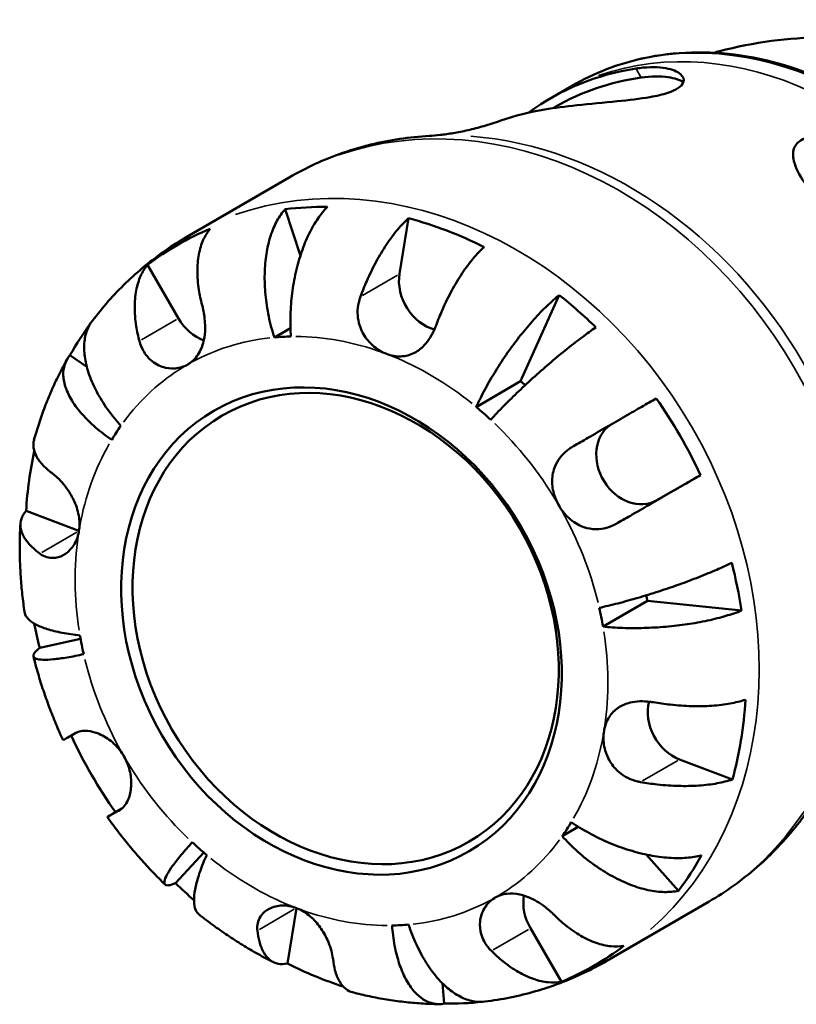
# Model space of a CAD drawing. Header units: millimetres. Extents: x 0 to 922, y 0 to 907.
# Tile 11 of 12: x 743 to 822, y 597 to 697. Entities that reach past the tile are written whole.
import ezdxf

# ---------------------------------------------------------------- set-up
doc = ezdxf.new("R2010")
doc.units = ezdxf.units.MM
doc.layers.add('Visible (ISO)', color=7, linetype='Continuous', lineweight=50)
doc.layers.add('Visible Narrow (ISO)', color=7, linetype='Continuous', lineweight=35)

msp = doc.modelspace()

# ---------------------------------------------------------------- linework, layer by layer
at = {"layer": 'Visible (ISO)'}
for p, q in [((799.562, 690.623), (798.042, 689.741)), ((797.851, 688.475), (797.637, 688.35)), ((770.818, 681.313), (760.423, 675.281)), ((771.952, 673.372), (770.411, 678.092)), ((782.025, 671.515), (782.945, 677.172)), ((759.573, 666.998), (756.432, 672.438)), ((794.326, 660.615), (798.261, 669.365)), ((769.309, 665.071), (770.952, 666.024)), ((750.254, 662.092), (748.546, 663.258)), ((789.826, 658.004), (794.326, 660.615)), ((812.602, 651.088), (808.159, 648.53)), ((749.457, 645.417), (744.094, 647.455)), ((802.703, 635.701), (807.203, 638.313)), ((816.757, 637.331), (807.203, 638.313)), ((749.621, 634.459), (745.477, 633.551)), ((815.848, 620.181), (810.486, 622.219)), ((753.809, 617.231), (753.159, 616.857)), ((798.549, 614.427), (800.185, 615.377)), ((759.277, 609.648), (762.132, 612.767)), ((810.367, 608.886), (807.068, 612.561)), ((770.634, 601.488), (771.551, 607.125)), ((813.482, 607.796), (803.087, 601.764)), ((798.465, 599.636), (795.323, 605.077)), ((786.558, 597.419), (786.404, 599.469))]:
    msp.add_line(p, q, dxfattribs=at)
for centre, major_axis, start_param, end_param in [((815.482, 658.095), (-18.135, 31.25), 5.971093, 6.372108), ((815.482, 658.095), (-17.63, 30.38), 5.96193, 6.283185), ((806.732, 653.017), (-18.643, 32.125), 5.97979, 6.130045), ((780.63, 637.87), (-21.218, 36.562), 5.827619, 5.947894), ((780.63, 637.87), (21.218, -36.562), 2.246811, 2.460119), ((780.63, 637.87), (-21.218, 36.562), 6.173802, 6.38711), ((785.866, 670.055), (-2.259, 3.892), 0.782669, 2.448864), ((780.63, 637.87), (21.218, -36.562), 1.900628, 2.020904), ((762.755, 668.83), (-2.259, 3.892), 1.568067, 2.364711), ((780.63, 637.87), (-21.218, 36.562), 0.339614, 0.450107), ((776.13, 635.258), (-15.685, 27.028), 5.855751, 5.919762), ((780.63, 637.87), (-15.685, 27.028), 5.114334, 5.134364), ((776.13, 635.258), (-15.685, 27.028), 5.070353, 5.134364), ((780.63, 637.87), (21.218, -36.562), 1.461413, 1.674721), ((776.13, 635.258), (-15.685, 27.028), 0.357964, 0.421975), ((805.909, 652.427), (2.259, -3.892), 3.206891, 6.280456), ((780.63, 637.87), (-21.218, 36.562), 0.730995, 0.889323), ((750.116, 649.468), (-2.259, 3.892), 2.353465, 2.354255), ((780.63, 637.87), (21.218, -36.562), 1.11523, 1.235506), ((780.63, 637.87), (-15.685, 27.028), 4.284955, 4.304018), ((776.13, 635.258), (-15.685, 27.028), 4.284955, 4.348966), ((780.63, 637.87), (-21.218, 36.562), 1.174382, 1.235506), ((776.13, 635.258), (15.685, -27.028), 4.284955, 4.348966), ((811.145, 626.271), (-2.259, 3.892), 0.693616, 2.353465), ((780.63, 637.87), (21.218, -36.562), 0.676015, 0.889323), ((780.63, 637.87), (-21.218, 36.562), 1.461752, 1.674721), ((776.13, 635.258), (15.685, -27.028), 0.357964, 0.421975), ((776.13, 635.258), (15.685, -27.028), 5.070353, 5.134364), ((780.63, 637.87), (21.218, -36.562), 0.329832, 0.450107), ((780.63, 637.87), (-21.218, 36.562), 1.900628, 1.96218), ((798.505, 606.909), (-2.259, 3.892), 0.777138, 1.568067), ((776.13, 635.258), (15.685, -27.028), 5.855751, 5.919762), ((780.63, 637.87), (21.218, -36.562), 6.173802, 6.38711), ((780.63, 637.87), (-21.218, 36.562), 2.246811, 2.404918), ((780.63, 637.87), (21.218, -36.562), 5.827619, 5.936743)]:
    msp.add_ellipse(centre, major_axis=major_axis, ratio=0.815969, start_param=start_param, end_param=end_param, dxfattribs=at)
for centre, major_axis in [((776.13, 635.258), (12.975, -22.358)), ((776.555, 635.505), (-12.548, 21.623))]:
    msp.add_ellipse(centre, major_axis=major_axis, ratio=0.815969, dxfattribs=at)
for points, knots in [([(813.962, 693.983), (814.147, 694.035), (814.332, 694.085), (818.056, 695.069), (821.597, 695.507), (828.343, 695.597), (831.55, 695.255), (837.54, 694.056), (840.326, 693.2), (845.519, 691.161), (847.928, 689.976), (850.183, 688.677)], [4.0758606, 4.0758606, 4.0758606, 4.0758606, 4.0840704, 4.0840704, 4.2411501, 4.2411501, 4.3982297, 4.3982297, 4.5553093, 4.5553093, 4.712389, 4.712389, 4.712389, 4.712389]), ([(835.826, 628.134), (838.547, 629.713), (840.961, 631.818), (844.946, 636.872), (846.509, 639.824), (848.638, 646.3), (849.191, 649.83), (849.223, 657.106), (848.692, 660.855), (846.597, 668.181), (845.031, 671.757), (841.019, 678.371), (838.574, 681.407), (833.05, 686.629), (829.972, 688.814), (823.495, 692.1), (820.098, 693.204), (813.344, 694.205), (809.988, 694.113), (804.248, 692.867), (801.802, 691.923), (799.562, 690.623)], [4.715118, 4.715118, 4.715118, 4.715118, 5.027908, 5.027908, 5.343181, 5.343181, 5.662985, 5.662985, 5.98576, 5.98576, 6.309672, 6.309672, 6.633812, 6.633812, 6.957632, 6.957632, 7.280096, 7.280096, 7.599218, 7.599218, 7.856711, 7.856711, 7.856711, 7.856711]), ([(806.052, 692.378), (806.173, 692.396), (806.293, 692.413), (807.446, 692.556), (808.355, 692.542), (809.747, 692.294), (810.259, 692.08), (810.853, 691.563), (810.964, 691.27), (810.779, 690.769), (810.599, 690.567), (810.047, 690.205), (809.7, 690.048), (808.765, 689.738), (808.153, 689.597), (806.464, 689.299), (805.318, 689.169), (802.789, 688.915), (801.383, 688.792), (798.887, 688.522), (797.784, 688.381), (796.792, 688.223), (796.782, 688.221), (796.772, 688.219)], [-3.228739, -3.228739, -3.228739, -3.228739, -3.184781, -3.184781, -2.799791, -2.799791, -2.449437, -2.449437, -2.126647, -2.126647, -1.903352, -1.903352, -1.70067, -1.70067, -1.455666, -1.455666, -1.092613, -1.092613, -0.679451, -0.679451, -0.323297, -0.323297, -0.319595, -0.319595, -0.319595, -0.319595]), ([(806.581, 691.463), (807.583, 691.602), (808.547, 691.617), (809.971, 691.404), (810.492, 691.222), (810.862, 690.997)], [1.3355026, 1.3355026, 1.3355026, 1.3355026, 1.6984425, 1.6984425, 1.9932299, 1.9932299, 1.9932299, 1.9932299]), ([(797.632, 689.507), (797.659, 689.522), (797.686, 689.538), (797.741, 689.569), (797.769, 689.584), (797.823, 689.616), (797.851, 689.631), (797.906, 689.663), (797.933, 689.678), (797.987, 689.71), (798.015, 689.726), (798.042, 689.741)], [1.56240267, 1.56240267, 1.56240267, 1.56240267, 1.56462728, 1.56462728, 1.56685189, 1.56685189, 1.5690765, 1.5690765, 1.57130111, 1.57130111, 1.57352572, 1.57352572, 1.57352572, 1.57352572]), ([(785.03, 685.535), (785.373, 685.555), (785.752, 685.586), (786.573, 685.679), (787.016, 685.741), (787.956, 685.9), (788.453, 685.998), (789.491, 686.236), (790.033, 686.375), (791.148, 686.697), (791.722, 686.88), (792.306, 687.086)], [1.1823728, 1.1823728, 1.1823728, 1.1823728, 1.2299753, 1.2299753, 1.2775779, 1.2775779, 1.3251805, 1.3251805, 1.372783, 1.372783, 1.4203856, 1.4203856, 1.4203856, 1.4203856]), ([(785.03, 685.535), (784.029, 685.477), (783.032, 685.374), (781.055, 685.079), (780.074, 684.886), (778.136, 684.41), (777.179, 684.127), (775.297, 683.473), (774.373, 683.101), (772.563, 682.271), (771.678, 681.813), (770.818, 681.313)], [1.1823728, 1.1823728, 1.1823728, 1.1823728, 1.2606034, 1.2606034, 1.338834, 1.338834, 1.4170645, 1.4170645, 1.4952951, 1.4952951, 1.5735257, 1.5735257, 1.5735257, 1.5735257]), ([(826.317, 676.989), (826.265, 677.043), (826.212, 677.097), (826.16, 677.151), (825.699, 677.631), (825.263, 678.112), (824.106, 679.462), (823.463, 680.307), (822.491, 681.86), (822.159, 682.573), (821.95, 683.712), (822.003, 684.165), (822.463, 684.888), (822.836, 685.159), (823.892, 685.528), (824.554, 685.617), (826.248, 685.597), (827.304, 685.431), (829.557, 684.777), (830.755, 684.257), (832.759, 683.024), (833.591, 682.37), (834.317, 681.635)], [-0.022976, -0.022976, -0.022976, -0.022976, 0, 0, 0, 0.203493, 0.203493, 0.580239, 0.580239, 0.954813, 0.954813, 1.261829, 1.261829, 1.545265, 1.545265, 1.829745, 1.829745, 2.184217, 2.184217, 2.575069, 2.575069, 2.89068, 2.89068, 2.89068, 2.89068]), ([(769.309, 665.071), (769.095, 665.728), (768.895, 666.466), (768.584, 667.958), (768.473, 668.712), (768.344, 670.079), (768.313, 670.818), (768.346, 672.251), (768.41, 672.944), (768.599, 674.155), (768.741, 674.784), (769.112, 675.942), (769.34, 676.47), (769.811, 677.331), (770.095, 677.744), (770.411, 678.092)], [5.016117, 5.016117, 5.016117, 5.016117, 5.225788, 5.225788, 5.435459, 5.435459, 5.644344, 5.644344, 5.853229, 5.853229, 6.061567, 6.061567, 6.269906, 6.269906, 6.472482, 6.472482, 6.472482, 6.472482]), ([(774.702, 678.32), (774.352, 677.97), (774.016, 677.554), (773.421, 676.687), (773.11, 676.154), (772.541, 674.986), (772.284, 674.351), (771.864, 673.128), (771.662, 672.427), (771.332, 670.978), (771.203, 670.231), (771.03, 668.848), (770.968, 668.084), (770.928, 666.574), (770.948, 665.826), (770.999, 665.16)], [0.213434, 0.213434, 0.213434, 0.213434, 0.41601, 0.41601, 0.624348, 0.624348, 0.832687, 0.832687, 1.041572, 1.041572, 1.250457, 1.250457, 1.460128, 1.460128, 1.669799, 1.669799, 1.669799, 1.669799]), ([(778.058, 669.214), (778.248, 669.732), (778.464, 670.271), (778.999, 671.492), (779.33, 672.164), (779.965, 673.337), (780.329, 673.947), (781.082, 675.071), (781.471, 675.586), (782.18, 676.426), (782.563, 676.83), (782.945, 677.172)], [5.5022719, 5.5022719, 5.5022719, 5.5022719, 5.6617261, 5.6617261, 5.8711132, 5.8711132, 6.0795138, 6.0795138, 6.2879145, 6.2879145, 6.4900758, 6.4900758, 6.4900758, 6.4900758]), ([(762.796, 676.103), (762.51, 675.766), (762.27, 675.37), (761.9, 674.549), (761.741, 674.046), (761.534, 672.95), (761.486, 672.357), (761.488, 671.217), (761.538, 670.566), (761.725, 669.384), (761.837, 668.861), (761.971, 668.36)], [0.2134384, 0.2134384, 0.2134384, 0.2134384, 0.4155998, 0.4155998, 0.6240004, 0.6240004, 0.8324011, 0.8324011, 1.0417882, 1.0417882, 1.2012424, 1.2012424, 1.2012424, 1.2012424]), ([(760.423, 675.281), (759.676, 674.847), (758.946, 674.383), (757.526, 673.398), (756.836, 672.877), (755.501, 671.781), (754.855, 671.206), (753.611, 670.007), (753.013, 669.383), (751.867, 668.091), (751.32, 667.422), (750.799, 666.733)], [1.5735257, 1.5735257, 1.5735257, 1.5735257, 1.639514, 1.639514, 1.7055022, 1.7055022, 1.7714904, 1.7714904, 1.8374787, 1.8374787, 1.9034669, 1.9034669, 1.9034669, 1.9034669]), ([(790.627, 674.252), (790.245, 673.91), (789.861, 673.506), (789.153, 672.666), (788.764, 672.151), (788.011, 671.027), (787.647, 670.417), (787.011, 669.244), (786.681, 668.572), (786.146, 667.351), (785.93, 666.812), (785.74, 666.294)], [0.2134384, 0.2134384, 0.2134384, 0.2134384, 0.4155998, 0.4155998, 0.6240004, 0.6240004, 0.8324011, 0.8324011, 1.0417882, 1.0417882, 1.2012424, 1.2012424, 1.2012424, 1.2012424]), ([(755.607, 664.696), (755.473, 665.197), (755.361, 665.719), (755.174, 666.901), (755.124, 667.553), (755.122, 668.692), (755.17, 669.285), (755.377, 670.381), (755.536, 670.884), (755.906, 671.705), (756.146, 672.102), (756.432, 672.438)], [5.5022719, 5.5022719, 5.5022719, 5.5022719, 5.6617261, 5.6617261, 5.8711132, 5.8711132, 6.0795138, 6.0795138, 6.2879145, 6.2879145, 6.4900758, 6.4900758, 6.4900758, 6.4900758]), ([(780.707, 663.393), (780.677, 663.404), (780.648, 663.415), (780.15, 663.617), (779.702, 663.896), (778.936, 664.576), (778.617, 664.961), (778.115, 665.824), (777.937, 666.293), (777.777, 667.135), (777.754, 667.49), (777.792, 668.19), (777.85, 668.532), (777.978, 668.982), (778.016, 669.099), (778.058, 669.214)], [-1.4036195, -1.4036195, -1.4036195, -1.4036195, -1.3943067, -1.3943067, -1.245539, -1.245539, -1.1093842, -1.1093842, -0.9739286, -0.9739286, -0.8776995, -0.8776995, -0.7841608, -0.7841608, -0.7509697, -0.7509697, -0.7509697, -0.7509697]), ([(789.826, 658.004), (790.075, 658.556), (790.38, 659.18), (791.06, 660.447), (791.434, 661.092), (792.159, 662.266), (792.576, 662.903), (793.446, 664.146), (793.899, 664.752), (794.74, 665.815), (795.206, 666.37), (796.135, 667.402), (796.598, 667.877), (797.417, 668.659), (797.848, 669.039), (798.261, 669.365)], [5.016117, 5.016117, 5.016117, 5.016117, 5.225788, 5.225788, 5.435459, 5.435459, 5.644344, 5.644344, 5.853229, 5.853229, 6.061567, 6.061567, 6.269906, 6.269906, 6.472482, 6.472482, 6.472482, 6.472482]), ([(761.971, 668.36), (762.01, 668.213), (762.047, 668.062), (762.13, 667.671), (762.172, 667.429), (762.241, 666.905), (762.264, 666.625), (762.286, 665.908), (762.263, 665.479), (762.113, 664.544), (761.963, 664.061), (761.501, 663.179), (761.182, 662.798), (760.701, 662.442), (760.605, 662.379), (760.505, 662.321)], [-2.0137169, -2.0137169, -2.0137169, -2.0137169, -1.971618, -1.971618, -1.9068096, -1.9068096, -1.833711, -1.833711, -1.7202544, -1.7202544, -1.5763227, -1.5763227, -1.4213372, -1.4213372, -1.3843077, -1.3843077, -1.3843077, -1.3843077]), ([(750.799, 666.733), (750.581, 666.444), (750.408, 666.121), (750.14, 665.414), (750.037, 664.957), (749.965, 663.971), (749.996, 663.442), (750.155, 662.432), (750.299, 661.858), (750.713, 660.683), (750.984, 660.082), (751.57, 658.978), (751.94, 658.373), (752.78, 657.186), (753.25, 656.604), (753.712, 656.089)], [0.238496, 0.238496, 0.238496, 0.238496, 0.41601, 0.41601, 0.624348, 0.624348, 0.832687, 0.832687, 1.041572, 1.041572, 1.250457, 1.250457, 1.460128, 1.460128, 1.669799, 1.669799, 1.669799, 1.669799]), ([(785.74, 666.294), (785.703, 666.193), (785.664, 666.093), (785.489, 665.674), (785.334, 665.367), (784.974, 664.788), (784.771, 664.52), (784.246, 663.962), (783.913, 663.704), (783.114, 663.282), (782.643, 663.157), (781.674, 663.124), (781.185, 663.211), (780.707, 663.393)], [-2.0550465, -2.0550465, -2.0550465, -2.0550465, -2.0261291, -2.0261291, -1.9325052, -1.9325052, -1.837262, -1.837262, -1.7099081, -1.7099081, -1.555064, -1.555064, -1.4036195, -1.4036195, -1.4036195, -1.4036195]), ([(801.984, 666.091), (801.54, 665.792), (801.064, 665.452), (800.138, 664.764), (799.603, 664.352), (798.502, 663.472), (797.937, 663.004), (796.895, 662.117), (796.322, 661.617), (795.194, 660.6), (794.639, 660.084), (793.651, 659.142), (793.128, 658.628), (792.143, 657.629), (791.682, 657.143), (791.291, 656.715)], [0.213434, 0.213434, 0.213434, 0.213434, 0.41601, 0.41601, 0.624348, 0.624348, 0.832687, 0.832687, 1.041572, 1.041572, 1.250457, 1.250457, 1.460128, 1.460128, 1.669799, 1.669799, 1.669799, 1.669799]), ([(760.505, 662.321), (760.208, 662.15), (759.881, 662.03), (759.123, 661.891), (758.69, 661.898), (757.781, 662.099), (757.319, 662.316), (756.673, 662.827), (756.455, 663.052), (756.127, 663.494), (756.005, 663.695), (755.794, 664.123), (755.707, 664.35), (755.627, 664.621), (755.617, 664.658), (755.607, 664.696)], [-1.3843077, -1.3843077, -1.3843077, -1.3843077, -1.2734333, -1.2734333, -1.1394301, -1.1394301, -0.9869254, -0.9869254, -0.8946917, -0.8946917, -0.8265568, -0.8265568, -0.7572034, -0.7572034, -0.7461484, -0.7461484, -0.7461484, -0.7461484]), ([(752.788, 654.674), (752.236, 655.051), (751.668, 655.483), (750.635, 656.375), (750.171, 656.836), (749.42, 657.686), (749.062, 658.154), (748.485, 659.08), (748.266, 659.539), (747.98, 660.355), (747.886, 660.788), (747.85, 661.608), (747.908, 661.994), (748.126, 662.645), (748.302, 662.969), (748.546, 663.258)], [5.016117, 5.016117, 5.016117, 5.016117, 5.225788, 5.225788, 5.435459, 5.435459, 5.644344, 5.644344, 5.853229, 5.853229, 6.061567, 6.061567, 6.269906, 6.269906, 6.472482, 6.472482, 6.472482, 6.472482]), ([(748.231, 662.803), (747.943, 662.291), (747.669, 661.771), (747.145, 660.717), (746.897, 660.184), (746.425, 659.106), (746.203, 658.561), (745.784, 657.46), (745.587, 656.904), (745.22, 655.784), (745.05, 655.22), (744.892, 654.651)], [2.0231194, 2.0231194, 2.0231194, 2.0231194, 2.0680253, 2.0680253, 2.1129312, 2.1129312, 2.1578371, 2.1578371, 2.2027431, 2.2027431, 2.247649, 2.247649, 2.247649, 2.247649]), ([(799.693, 654.022), (800.163, 654.293), (800.664, 654.582), (801.825, 655.252), (802.485, 655.634), (803.674, 656.321), (804.312, 656.69), (805.538, 657.398), (806.126, 657.738), (807.129, 658.319), (807.638, 658.613), (808.102, 658.882)], [-1.2012424, -1.2012424, -1.2012424, -1.2012424, -1.0417882, -1.0417882, -0.8324011, -0.8324011, -0.6240004, -0.6240004, -0.4155998, -0.4155998, -0.2134384, -0.2134384, -0.2134384, -0.2134384]), ([(744.893, 654.651), (744.825, 654.406), (744.805, 654.135), (744.89, 653.539), (745.015, 653.211), (745.366, 652.605), (745.624, 652.272), (746.206, 651.695), (746.498, 651.448), (746.808, 651.218)], [0.4430675, 0.4430675, 0.4430675, 0.4430675, 0.6240004, 0.6240004, 0.8324011, 0.8324011, 1.0417882, 1.0417882, 1.2012424, 1.2012424, 1.2012424, 1.2012424]), ([(798.228, 647.983), (797.999, 648.379), (797.821, 648.8), (797.566, 649.725), (797.508, 650.226), (797.569, 651.227), (797.694, 651.718), (798.071, 652.498), (798.274, 652.799), (798.751, 653.339), (799.019, 653.575), (799.437, 653.867), (799.563, 653.947), (799.693, 654.022)], [-1.3851799, -1.3851799, -1.3851799, -1.3851799, -1.26488, -1.26488, -1.1283991, -1.1283991, -0.9864885, -0.9864885, -0.8848464, -0.8848464, -0.7864393, -0.7864393, -0.7456632, -0.7456632, -0.7456632, -0.7456632]), ([(746.808, 651.218), (746.869, 651.173), (746.93, 651.126), (747.191, 650.913), (747.394, 650.724), (747.805, 650.287), (748.01, 650.041), (748.468, 649.408), (748.708, 649.011), (749.157, 648.069), (749.34, 647.524), (749.53, 646.435), (749.539, 645.901), (749.457, 645.397)], [0.7457366, 0.7457366, 0.7457366, 0.7457366, 0.774654, 0.774654, 0.868278, 0.868278, 0.9635212, 0.9635212, 1.090875, 1.090875, 1.2457191, 1.2457191, 1.3971636, 1.3971636, 1.3971636, 1.3971636]), ([(812.602, 651.088), (812.138, 650.819), (811.629, 650.525), (810.626, 649.944), (810.038, 649.604), (808.812, 648.895), (808.174, 648.527), (806.985, 647.84), (806.325, 647.458), (805.164, 646.788), (804.663, 646.499), (804.193, 646.228)], [0.2134384, 0.2134384, 0.2134384, 0.2134384, 0.4155998, 0.4155998, 0.6240004, 0.6240004, 0.8324011, 0.8324011, 1.0417882, 1.0417882, 1.2012424, 1.2012424, 1.2012424, 1.2012424]), ([(804.193, 646.228), (803.904, 646.061), (803.602, 645.923), (802.957, 645.709), (802.617, 645.639), (801.862, 645.584), (801.454, 645.618), (800.526, 645.851), (800.03, 646.096), (799.121, 646.78), (798.721, 647.216), (798.337, 647.8), (798.281, 647.891), (798.228, 647.983)], [-2.0149198, -2.0149198, -2.0149198, -2.0149198, -1.9271324, -1.9271324, -1.8331825, -1.8331825, -1.719965, -1.719965, -1.5688025, -1.5688025, -1.4131922, -1.4131922, -1.3851799, -1.3851799, -1.3851799, -1.3851799]), ([(745.49, 643.115), (745.18, 643.345), (744.887, 643.592), (744.306, 644.17), (744.048, 644.503), (743.697, 645.108), (743.572, 645.436), (743.481, 646.075), (743.515, 646.385), (743.699, 646.923), (743.861, 647.199), (744.094, 647.455)], [5.5022731, 5.5022731, 5.5022731, 5.5022731, 5.6617272, 5.6617272, 5.8711143, 5.8711143, 6.079515, 6.079515, 6.2879157, 6.2879157, 6.490077, 6.490077, 6.490077, 6.490077]), ([(743.509, 646.149), (743.475, 645.552), (743.455, 644.954), (743.438, 643.757), (743.442, 643.158), (743.475, 641.959), (743.504, 641.359), (743.586, 640.16), (743.639, 639.561), (743.77, 638.365), (743.847, 637.767), (743.936, 637.171)], [2.4659014, 2.4659014, 2.4659014, 2.4659014, 2.5110726, 2.5110726, 2.5562438, 2.5562438, 2.6014151, 2.6014151, 2.6465863, 2.6465863, 2.6917576, 2.6917576, 2.6917576, 2.6917576]), ([(749.457, 645.397), (749.452, 645.366), (749.446, 645.335), (749.349, 644.812), (749.172, 644.359), (748.696, 643.616), (748.412, 643.32), (747.778, 642.884), (747.435, 642.747), (746.841, 642.66), (746.596, 642.668), (746.128, 642.766), (745.909, 642.853), (745.63, 643.017), (745.559, 643.064), (745.49, 643.115)], [1.3971636, 1.3971636, 1.3971636, 1.3971636, 1.4064764, 1.4064764, 1.5552441, 1.5552441, 1.6913989, 1.6913989, 1.8268545, 1.8268545, 1.9230836, 1.9230836, 2.0166223, 2.0166223, 2.0498134, 2.0498134, 2.0498134, 2.0498134]), ([(802.32, 637.613), (802.886, 637.737), (803.538, 637.892), (804.897, 638.243), (805.604, 638.439), (806.914, 638.823), (807.639, 639.045), (809.083, 639.514), (809.803, 639.76), (811.091, 640.219), (811.779, 640.476), (813.09, 640.99), (813.714, 641.249), (814.772, 641.709), (815.304, 641.953), (815.784, 642.188)], [-1.669799, -1.669799, -1.669799, -1.669799, -1.460128, -1.460128, -1.250457, -1.250457, -1.041572, -1.041572, -0.832687, -0.832687, -0.624348, -0.624348, -0.41601, -0.41601, -0.213434, -0.213434, -0.213434, -0.213434]), ([(743.936, 637.171), (743.939, 637.147), (743.944, 637.124), (743.998, 636.881), (744.127, 636.669), (744.485, 636.296), (744.748, 636.102), (745.417, 635.746), (745.824, 635.583), (746.671, 635.314), (747.188, 635.183), (748.33, 634.965), (748.955, 634.877), (749.558, 634.815)], [0.60252, 0.60252, 0.60252, 0.60252, 0.624348, 0.624348, 0.832687, 0.832687, 1.041572, 1.041572, 1.250457, 1.250457, 1.460128, 1.460128, 1.669799, 1.669799, 1.669799, 1.669799]), ([(816.757, 637.331), (816.268, 637.135), (815.724, 636.95), (814.639, 636.629), (813.996, 636.465), (812.64, 636.175), (811.926, 636.048), (810.585, 635.851), (809.835, 635.761), (808.323, 635.629), (807.562, 635.586), (806.183, 635.546), (805.438, 635.545), (803.999, 635.591), (803.306, 635.639), (802.703, 635.701)], [0.213434, 0.213434, 0.213434, 0.213434, 0.41601, 0.41601, 0.624348, 0.624348, 0.832687, 0.832687, 1.041572, 1.041572, 1.250457, 1.250457, 1.460128, 1.460128, 1.669799, 1.669799, 1.669799, 1.669799]), ([(749.941, 632.903), (749.375, 632.779), (748.791, 632.664), (747.728, 632.485), (747.25, 632.421), (746.472, 632.347), (746.101, 632.329), (745.499, 632.35), (745.268, 632.387), (744.962, 632.498), (744.859, 632.581), (744.805, 632.796), (744.856, 632.929), (745.063, 633.203), (745.236, 633.368), (745.477, 633.551)], [-1.669799, -1.669799, -1.669799, -1.669799, -1.460128, -1.460128, -1.250457, -1.250457, -1.041572, -1.041572, -0.832687, -0.832687, -0.624348, -0.624348, -0.41601, -0.41601, -0.213434, -0.213434, -0.213434, -0.213434]), ([(744.832, 632.687), (744.979, 632.104), (745.136, 631.523), (745.474, 630.367), (745.653, 629.792), (746.034, 628.648), (746.235, 628.08), (746.659, 626.95), (746.881, 626.388), (747.347, 625.274), (747.59, 624.721), (747.843, 624.172)], [2.8057565, 2.8057565, 2.8057565, 2.8057565, 2.8506277, 2.8506277, 2.8954989, 2.8954989, 2.9403701, 2.9403701, 2.9852413, 2.9852413, 3.0301124, 3.0301124, 3.0301124, 3.0301124]), ([(802.804, 625.119), (802.809, 625.15), (802.814, 625.181), (802.912, 625.704), (803.088, 626.156), (803.579, 626.908), (803.878, 627.213), (804.595, 627.697), (805.003, 627.873), (805.774, 628.062), (806.109, 628.106), (806.791, 628.132), (807.132, 628.116), (807.596, 628.059), (807.717, 628.041), (807.837, 628.02)], [1.3971636, 1.3971636, 1.3971636, 1.3971636, 1.4064764, 1.4064764, 1.5552441, 1.5552441, 1.6913989, 1.6913989, 1.8268545, 1.8268545, 1.9230836, 1.9230836, 2.0166223, 2.0166223, 2.0498134, 2.0498134, 2.0498134, 2.0498134]), ([(807.837, 628.02), (808.381, 627.926), (808.956, 627.843), (810.28, 627.696), (811.027, 627.647), (812.361, 627.612), (813.07, 627.623), (814.42, 627.714), (815.059, 627.795), (816.139, 627.991), (816.68, 628.123), (817.166, 628.284)], [5.5022719, 5.5022719, 5.5022719, 5.5022719, 5.6617261, 5.6617261, 5.8711132, 5.8711132, 6.0795138, 6.0795138, 6.2879145, 6.2879145, 6.4900758, 6.4900758, 6.4900758, 6.4900758]), ([(749.135, 624.908), (749.281, 624.991), (749.452, 625.053), (749.857, 625.128), (750.092, 625.137), (750.656, 625.082), (750.989, 625.004), (751.792, 624.699), (752.258, 624.436), (753.139, 623.736), (753.54, 623.3), (753.924, 622.716), (753.98, 622.625), (754.033, 622.533)], [-2.0149198, -2.0149198, -2.0149198, -2.0149198, -1.9271324, -1.9271324, -1.8331825, -1.8331825, -1.719965, -1.719965, -1.5688025, -1.5688025, -1.4131922, -1.4131922, -1.3851799, -1.3851799, -1.3851799, -1.3851799]), ([(806.519, 619.918), (806.414, 619.936), (806.309, 619.958), (805.866, 620.065), (805.539, 620.182), (804.911, 620.494), (804.615, 620.687), (803.985, 621.219), (803.678, 621.579), (803.135, 622.465), (802.934, 623), (802.729, 624.08), (802.722, 624.615), (802.804, 625.119)], [0.7457366, 0.7457366, 0.7457366, 0.7457366, 0.774654, 0.774654, 0.868278, 0.868278, 0.9635212, 0.9635212, 1.090875, 1.090875, 1.2457191, 1.2457191, 1.3971636, 1.3971636, 1.3971636, 1.3971636]), ([(747.843, 624.172), (747.844, 624.171), (747.897, 624.201), (748.09, 624.31), (748.262, 624.408), (748.68, 624.647), (748.898, 624.771), (749.135, 624.908)], [0.6502668, 0.6502668, 0.6502668, 0.6502668, 0.8324011, 0.8324011, 1.0417882, 1.0417882, 1.2012424, 1.2012424, 1.2012424, 1.2012424]), ([(754.033, 622.533), (754.262, 622.138), (754.439, 621.716), (754.701, 620.794), (754.768, 620.3), (754.772, 619.335), (754.703, 618.878), (754.494, 618.195), (754.381, 617.946), (754.122, 617.533), (753.98, 617.37), (753.765, 617.195), (753.7, 617.151), (753.635, 617.113)], [-1.3851799, -1.3851799, -1.3851799, -1.3851799, -1.26488, -1.26488, -1.1283991, -1.1283991, -0.9864885, -0.9864885, -0.8848464, -0.8848464, -0.7864393, -0.7864393, -0.7456632, -0.7456632, -0.7456632, -0.7456632]), ([(815.848, 620.181), (815.362, 620.02), (814.821, 619.888), (813.741, 619.692), (813.102, 619.612), (811.752, 619.52), (811.043, 619.509), (809.709, 619.544), (808.962, 619.593), (807.638, 619.74), (807.063, 619.823), (806.519, 619.918)], [0.2134384, 0.2134384, 0.2134384, 0.2134384, 0.4155998, 0.4155998, 0.6240004, 0.6240004, 0.8324011, 0.8324011, 1.0417882, 1.0417882, 1.2012424, 1.2012424, 1.2012424, 1.2012424]), ([(813.482, 607.796), (814.342, 608.295), (815.179, 608.836), (816.797, 609.995), (817.579, 610.614), (819.081, 611.923), (819.802, 612.613), (821.176, 614.06), (821.83, 614.816), (823.068, 616.386), (823.652, 617.201), (824.199, 618.041)], [4.7151184, 4.7151184, 4.7151184, 4.7151184, 4.793349, 4.793349, 4.8715796, 4.8715796, 4.9498101, 4.9498101, 5.0280407, 5.0280407, 5.1062713, 5.1062713, 5.1062713, 5.1062713]), ([(753.635, 617.113), (753.398, 616.977), (753.18, 616.852), (752.762, 616.613), (752.59, 616.515), (752.384, 616.399), (752.33, 616.369), (752.362, 616.391), (752.449, 616.442), (752.709, 616.595), (752.904, 616.708), (753.159, 616.857)], [-1.2012424, -1.2012424, -1.2012424, -1.2012424, -1.0417882, -1.0417882, -0.8324011, -0.8324011, -0.6240004, -0.6240004, -0.4155998, -0.4155998, -0.2134384, -0.2134384, -0.2134384, -0.2134384]), ([(752.343, 616.378), (752.692, 615.884), (753.049, 615.397), (753.782, 614.436), (754.157, 613.963), (754.924, 613.031), (755.315, 612.572), (756.116, 611.67), (756.524, 611.227), (757.357, 610.357), (757.781, 609.93), (758.213, 609.511)], [3.253078, 3.253078, 3.253078, 3.253078, 3.2979504, 3.2979504, 3.3428228, 3.3428228, 3.3876952, 3.3876952, 3.4325676, 3.4325676, 3.47744, 3.47744, 3.47744, 3.47744]), ([(799.472, 615.842), (800.024, 615.465), (800.662, 615.073), (801.99, 614.353), (802.682, 614.024), (803.967, 613.483), (804.678, 613.221), (806.097, 612.783), (806.805, 612.608), (808.073, 612.362), (808.751, 612.268), (810.046, 612.179), (810.662, 612.183), (811.709, 612.267), (812.237, 612.352), (812.714, 612.481)], [5.016117, 5.016117, 5.016117, 5.016117, 5.225788, 5.225788, 5.435459, 5.435459, 5.644344, 5.644344, 5.853229, 5.853229, 6.061567, 6.061567, 6.269906, 6.269906, 6.472482, 6.472482, 6.472482, 6.472482]), ([(810.367, 608.886), (809.909, 608.785), (809.41, 608.745), (808.43, 608.764), (807.859, 608.829), (806.673, 609.085), (806.058, 609.275), (804.916, 609.715), (804.283, 610.005), (803.027, 610.691), (802.403, 611.087), (801.284, 611.882), (800.686, 612.355), (799.55, 613.37), (799.011, 613.913), (798.549, 614.427)], [0.213434, 0.213434, 0.213434, 0.213434, 0.41601, 0.41601, 0.624348, 0.624348, 0.832687, 0.832687, 1.041572, 1.041572, 1.250457, 1.250457, 1.460128, 1.460128, 1.669799, 1.669799, 1.669799, 1.669799]), ([(759.277, 609.648), (758.999, 609.529), (758.771, 609.46), (758.432, 609.414), (758.293, 609.435), (758.135, 609.584), (758.117, 609.713), (758.176, 610.03), (758.26, 610.247), (758.546, 610.774), (758.747, 611.085), (759.202, 611.719), (759.498, 612.1), (760.186, 612.927), (760.579, 613.374), (760.97, 613.801)], [0.213434, 0.213434, 0.213434, 0.213434, 0.41601, 0.41601, 0.624348, 0.624348, 0.832687, 0.832687, 1.041572, 1.041572, 1.250457, 1.250457, 1.460128, 1.460128, 1.669799, 1.669799, 1.669799, 1.669799]), ([(762.435, 612.512), (762.186, 611.96), (761.949, 611.376), (761.566, 610.281), (761.42, 609.768), (761.228, 608.904), (761.164, 608.472), (761.136, 607.717), (761.171, 607.395), (761.313, 606.902), (761.431, 606.686), (761.612, 606.52), (761.629, 606.506), (761.646, 606.493)], [5.016117, 5.016117, 5.016117, 5.016117, 5.225788, 5.225788, 5.435459, 5.435459, 5.644344, 5.644344, 5.853229, 5.853229, 6.061567, 6.061567, 6.082157, 6.082157, 6.082157, 6.082157]), ([(791.357, 602.775), (791.213, 602.918), (791.08, 603.07), (790.83, 603.4), (790.715, 603.578), (790.495, 603.993), (790.398, 604.23), (790.206, 604.897), (790.167, 605.33), (790.258, 606.237), (790.411, 606.696), (790.904, 607.526), (791.251, 607.882), (791.693, 608.158), (791.724, 608.177), (791.755, 608.195)], [-2.0547263, -2.0547263, -2.0547263, -2.0547263, -1.9964747, -1.9964747, -1.9342709, -1.9342709, -1.8580749, -1.8580749, -1.7259778, -1.7259778, -1.5755047, -1.5755047, -1.415151, -1.415151, -1.4031226, -1.4031226, -1.4031226, -1.4031226]), ([(791.755, 608.195), (792.115, 608.402), (792.514, 608.533), (793.358, 608.633), (793.795, 608.605), (794.755, 608.393), (795.268, 608.189), (796.046, 607.765), (796.315, 607.595), (796.766, 607.274), (796.95, 607.131), (797.311, 606.829), (797.485, 606.67), (797.674, 606.486), (797.698, 606.463), (797.721, 606.44)], [-1.4031226, -1.4031226, -1.4031226, -1.4031226, -1.265701, -1.265701, -1.1310646, -1.1310646, -0.9761257, -0.9761257, -0.8901504, -0.8901504, -0.8264442, -0.8264442, -0.7604846, -0.7604846, -0.7510272, -0.7510272, -0.7510272, -0.7510272]), ([(767.587, 604.842), (767.579, 604.916), (767.574, 604.991), (767.568, 605.304), (767.599, 605.539), (767.743, 605.993), (767.855, 606.208), (768.207, 606.665), (768.473, 606.886), (769.178, 607.252), (769.631, 607.366), (770.585, 607.391), (771.076, 607.306), (771.554, 607.124)], [-2.0550465, -2.0550465, -2.0550465, -2.0550465, -2.0261291, -2.0261291, -1.9325052, -1.9325052, -1.837262, -1.837262, -1.7099081, -1.7099081, -1.555064, -1.555064, -1.4036195, -1.4036195, -1.4036195, -1.4036195]), ([(771.554, 607.124), (771.583, 607.113), (771.613, 607.101), (772.11, 606.899), (772.557, 606.62), (773.338, 605.948), (773.674, 605.572), (774.258, 604.757), (774.501, 604.326), (774.837, 603.587), (774.951, 603.284), (775.127, 602.708), (775.191, 602.437), (775.248, 602.094), (775.26, 602.007), (775.269, 601.922)], [-1.4036195, -1.4036195, -1.4036195, -1.4036195, -1.3943067, -1.3943067, -1.245539, -1.245539, -1.1093842, -1.1093842, -0.9739286, -0.9739286, -0.8776995, -0.8776995, -0.7841608, -0.7841608, -0.7509697, -0.7509697, -0.7509697, -0.7509697]), ([(761.646, 606.492), (762.118, 606.117), (762.597, 605.751), (763.568, 605.04), (764.06, 604.694), (765.057, 604.023), (765.562, 603.698), (766.584, 603.069), (767.101, 602.765), (768.146, 602.18), (768.674, 601.899), (769.207, 601.629)], [3.591413, 3.591413, 3.591413, 3.591413, 3.6365818, 3.6365818, 3.6817505, 3.6817505, 3.7269193, 3.7269193, 3.772088, 3.772088, 3.8172568, 3.8172568, 3.8172568, 3.8172568]), ([(797.721, 606.44), (798.088, 606.074), (798.483, 605.716), (799.412, 604.965), (799.951, 604.597), (800.936, 604.028), (801.473, 603.774), (802.524, 603.408), (803.038, 603.296), (803.932, 603.208), (804.395, 603.22), (804.829, 603.301)], [5.5022719, 5.5022719, 5.5022719, 5.5022719, 5.6617261, 5.6617261, 5.8711132, 5.8711132, 6.0795138, 6.0795138, 6.2879145, 6.2879145, 6.4900758, 6.4900758, 6.4900758, 6.4900758]), ([(786.558, 597.419), (786.187, 597.351), (785.819, 597.358), (785.149, 597.491), (784.786, 597.633), (784.096, 598.071), (783.769, 598.366), (783.207, 599.019), (782.921, 599.437), (782.409, 600.396), (782.183, 600.939), (781.824, 602.013), (781.657, 602.644), (781.402, 603.982), (781.312, 604.69), (781.262, 605.356)], [0.213434, 0.213434, 0.213434, 0.213434, 0.41601, 0.41601, 0.624348, 0.624348, 0.832687, 0.832687, 1.041572, 1.041572, 1.250457, 1.250457, 1.460128, 1.460128, 1.669799, 1.669799, 1.669799, 1.669799]), ([(782.951, 605.445), (783.166, 604.788), (783.435, 604.09), (784.042, 602.77), (784.38, 602.148), (785.043, 601.09), (785.427, 600.557), (786.236, 599.613), (786.661, 599.203), (787.454, 598.562), (787.896, 598.272), (788.784, 597.845), (789.23, 597.707), (789.968, 597.59), (790.326, 597.579), (790.677, 597.621)], [5.016117, 5.016117, 5.016117, 5.016117, 5.225788, 5.225788, 5.435459, 5.435459, 5.644344, 5.644344, 5.853229, 5.853229, 6.061567, 6.061567, 6.269906, 6.269906, 6.443821, 6.443821, 6.443821, 6.443821]), ([(770.634, 601.488), (770.296, 601.412), (769.977, 601.408), (769.422, 601.514), (769.137, 601.638), (768.631, 602.032), (768.411, 602.303), (768.064, 602.906), (767.905, 603.294), (767.698, 604.084), (767.631, 604.459), (767.587, 604.842)], [0.2134384, 0.2134384, 0.2134384, 0.2134384, 0.4155998, 0.4155998, 0.6240004, 0.6240004, 0.8324011, 0.8324011, 1.0417882, 1.0417882, 1.2012424, 1.2012424, 1.2012424, 1.2012424]), ([(775.269, 601.922), (775.313, 601.539), (775.38, 601.164), (775.587, 600.374), (775.746, 599.986), (776.093, 599.383), (776.313, 599.112), (776.782, 598.746), (777.022, 598.631), (777.263, 598.568)], [5.5022719, 5.5022719, 5.5022719, 5.5022719, 5.6617261, 5.6617261, 5.8711132, 5.8711132, 6.0795138, 6.0795138, 6.2576911, 6.2576911, 6.2576911, 6.2576911]), ([(798.465, 599.636), (798.031, 599.555), (797.568, 599.544), (796.674, 599.632), (796.16, 599.743), (795.109, 600.109), (794.572, 600.363), (793.587, 600.932), (793.049, 601.3), (792.119, 602.051), (791.724, 602.409), (791.357, 602.775)], [0.2134384, 0.2134384, 0.2134384, 0.2134384, 0.4155998, 0.4155998, 0.6240004, 0.6240004, 0.8324011, 0.8324011, 1.0417882, 1.0417882, 1.2012424, 1.2012424, 1.2012424, 1.2012424]), ([(790.677, 597.621), (791.549, 597.728), (792.416, 597.869), (794.136, 598.219), (794.99, 598.428), (796.677, 598.915), (797.511, 599.193), (799.154, 599.815), (799.963, 600.159), (801.55, 600.913), (802.328, 601.323), (803.087, 601.764)], [4.3797017, 4.3797017, 4.3797017, 4.3797017, 4.446785, 4.446785, 4.5138684, 4.5138684, 4.5809517, 4.5809517, 4.648035, 4.648035, 4.7151184, 4.7151184, 4.7151184, 4.7151184]), ([(777.263, 598.568), (777.834, 598.419), (778.408, 598.284), (779.561, 598.04), (780.14, 597.932), (781.303, 597.743), (781.886, 597.662), (783.055, 597.53), (783.642, 597.477), (784.815, 597.402), (785.403, 597.379), (785.991, 597.371)], [4.0355663, 4.0355663, 4.0355663, 4.0355663, 4.0804703, 4.0804703, 4.1253742, 4.1253742, 4.1702781, 4.1702781, 4.215182, 4.215182, 4.260086, 4.260086, 4.260086, 4.260086])]:
    msp.add_open_spline(points, degree=3, knots=knots, dxfattribs=at)
at = {"layer": 'Visible Narrow (ISO)'}
for p, q in [((806.554, 691.509), (806.079, 692.332)), ((778.257, 669.329), (781.827, 671.4)), ((755.805, 664.811), (759.375, 666.882)), ((804.391, 646.343), (807.961, 648.415)), ((745.689, 643.23), (749.259, 645.302)), ((806.718, 620.033), (810.288, 622.104)), ((753.635, 617.114), (753.646, 617.12)), ((767.785, 604.956), (771.336, 607.017)), ((791.555, 602.89), (795.125, 604.962))]:
    msp.add_line(p, q, dxfattribs=at)
for centre, major_axis, start_param, end_param in [((817.694, 659.379), (-18.132, 31.245), 3.298672, 6.126106), ((816.174, 658.497), (18.132, -31.245), 0.15708, 2.984513), ((792.15, 644.555), (-21.332, 36.759), 3.298672, 6.126106), ((793.258, 645.198), (21.184, -36.504), 0.509117, 2.632475), ((781.755, 638.522), (21.332, -36.759), 0.15708, 2.984513), ((776.13, 635.258), (-15.685, 27.028), 5.937797, 6.262421), ((776.13, 635.258), (-15.685, 27.028), 5.513092, 5.837717), ((776.13, 635.258), (-15.685, 27.028), 5.152399, 5.477023), ((776.13, 635.258), (-15.685, 27.028), 0.015305, 0.33993), ((776.13, 635.258), (-15.685, 27.028), 4.727694, 5.052319), ((776.13, 635.258), (15.685, -27.028), 3.581602, 3.906227), ((776.13, 635.258), (-15.685, 27.028), 4.367001, 4.691625), ((776.13, 635.258), (15.685, -27.028), 3.942296, 4.26692), ((776.13, 635.258), (-15.685, 27.028), 3.942296, 4.26692), ((776.13, 635.258), (15.685, -27.028), 4.367001, 4.691625), ((776.13, 635.258), (-15.685, 27.028), 3.581602, 3.906227), ((776.13, 635.258), (15.685, -27.028), 4.727694, 5.052319), ((776.13, 635.258), (15.685, -27.028), 0.015305, 0.33993), ((776.13, 635.258), (15.685, -27.028), 5.152399, 5.477023), ((776.13, 635.258), (15.685, -27.028), 5.937797, 6.262421), ((776.13, 635.258), (15.685, -27.028), 5.513092, 5.837717)]:
    msp.add_ellipse(centre, major_axis=major_axis, ratio=0.815969, start_param=start_param, end_param=end_param, dxfattribs=at)

doc.saveas('drawing.dxf')
